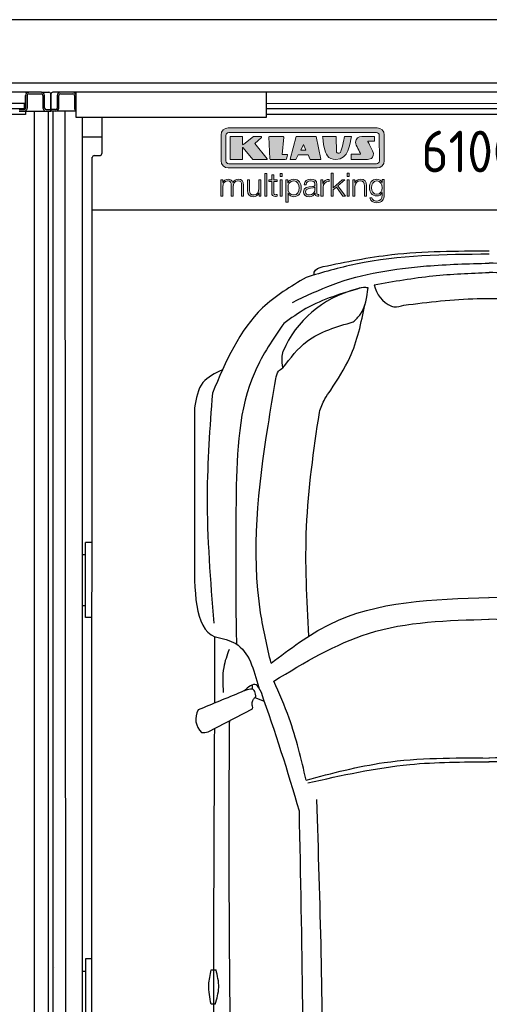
# Model space of a CAD drawing. Header units: millimetres. Extents: x 0 to 8418, y -929 to 5900.
# Tile 6 of 7: x 5201 to 6689, y 2780 to 5900. Entities that reach past the tile are written whole.
import ezdxf

# ---------------------------------------------------------------- set-up
doc = ezdxf.new("R2010")
doc.units = ezdxf.units.MM
for name, color, linetype, lineweight in [('car', 10, 'Continuous', 25), ('Gebäude', 7, 'Continuous', 25), ('Logo', 7, 'Continuous', 25), ('Plattform', 7, 'Continuous', 25)]:
    doc.layers.add(name, color=color, linetype=linetype, lineweight=lineweight)
doc.styles.get("Standard").update_dxf_attribs({"font": 'ISOCP.SHX'})

# ---------------------------------------------------------------- blocks, each defined once
blk = doc.blocks.new('*U43')
at = {"layer": 'car'}
for p, q in [((-799.9, 3388.3), (-799, 3346.2)), ((-867.3, 3161.7), (-867.1, 3369.1)), ((-747.5, 3202.2), (-747.9, 3217)), ((-740.3, 3176.7), (-711.4, 3165.6)), ((-888, 3067.7), (-748, 3140.9))]:
    blk.add_line(p, q, dxfattribs=at)
for points in [[(-878.5, 2313.7), (-863.5, 2313.7)], [(-866.1, 2205.1), (-879.1, 2205.1)]]:
    blk.add_lwpolyline(points, dxfattribs=at)
for centre, radius, start, end in [((-339.3, 4140), 339.4, 104.3954, 156.6854), ((-269.3, 4503.1), 95, 191.2232, 245.9025), ((-6558.1, 1113.7), 6197.2, 15.94535, 19.59622), ((-869.1, 3108.9), 58.5, 150.8177, 226.898), ((-902.4, 3121.5), 55.6, 263.2347, 285.0896)]:
    blk.add_arc(centre, radius, start, end, dxfattribs=at)
for points in [[(-524.1, 4542.4), (-307, 4580.3), (1.5, 4591.7)], [(1.7, 4581.6), (-420.6, 4550.1), (-578.2, 4508.1)], [(-620.9, 4429), (-492.9, 4485.6), (-196.9, 4544.2), (1.8, 4553.3)], [(-552.3, 4515.7), (-552.3, 4525.1), (-524.1, 4542.4)], [(624.7, 4428.5), (496.7, 4485.2), (200.8, 4544.1), (2, 4553.3)], [(-578.2, 4508.1), (-715.9, 4411.3), (-875.1, 4141.2)], [(-362.5, 4484.6), (-177.1, 4512.9), (1.8, 4523.5)], [(366.3, 4484.3), (180.9, 4512.8), (2, 4523.5)], [(-404, 4475), (-578.5, 4409.1), (-649.1, 4362.3)], [(-428.8, 4366.9), (-406, 4391.5), (-381.9, 4474.8)], [(-381.9, 4474.8), (-395.9, 4475.9), (-423.7, 4468.7)], [(-268.2, 4420.2), (-35.8, 4440.9), (298, 4418.7)], [(-500.3, 4150.4), (-439.7, 4254), (-391.6, 4421.8)], [(-308.1, 4416.4), (-300, 4415.2), (-268.2, 4420.2)], [(-649.1, 4362.3), (-739.7, 4210.2), (-799.7, 3823.5), (-799.9, 3388.3)], [(-651.5, 4221.5), (-575.1, 4305.6), (-428.8, 4366.9)], [(-651.5, 4221.5), (-653.9, 4253.8), (-651, 4274.3)], [(-843.1, 4214.8), (-905, 4174.7), (-931.1, 4094.8)], [(-674, 4186.8), (-665.8, 4210.5), (-651.5, 4221.5)], [(-689.1, 3285.2), (-722.1, 3445.1), (-698.5, 4037.6), (-674, 4186.8)], [(-536, 4080.4), (-518.7, 4122.8), (-500.3, 4150.4)], [(-875.1, 4141.2), (-891.5, 3815.8), (-870.3, 3412.6)], [(-931.1, 4094.8), (-931.6, 3635)], [(-569.4, 3371.2), (-576.7, 3717.2), (-536, 4080.4)], [(-689.1, 3285.2), (-504.5, 3408.4), (2, 3493.4)], [(691.9, 3284.6), (507.4, 3407.9), (1, 3493.4)], [(-680.2, 3228.8), (-380.5, 3379.9), (2, 3424.8)], [(682.9, 3228.2), (383.3, 3379.6), (0.9, 3424.8)], [(-867.1, 3369.1), (-866.4, 3368.9), (-865.3, 3368.8)], [(-865.3, 3368.8), (-801, 3347.5), (-727.9, 3209)], [(-822, 3328.7), (-839.1, 3272.2), (-840.5, 3192.9)], [(-719.8, 3192.2), (-736.5, 3217.5), (-775.6, 3196.9)], [(-577.9, 2915.4), (-632, 3111.2), (-680.2, 3228.8)], [(-784, 3193.9), (-920.1, 3137.4)], [(-741.3, 3175.6), (-737.8, 3179.7), (-737.4, 3182.6)], [(-748.8, 3153), (-746.7, 3167.7), (-741.3, 3175.6)], [(-719.9, 532.3), (-778.3, 1181.5), (-820.9, 3097.1)], [(-577.9, 2915.4), (-330.8, 2970.6), (2.1, 2985.1)], [(-572.9, 2906.2), (-250.1, 2964.5), (2.1, 2972.9)], [(575.3, 2905.7), (252.6, 2964.3), (0.4, 2972.9)], [(580.4, 2914.9), (333.4, 2970.3), (0.5, 2985.1)], [(-585.2, 568.2), (-526.1, 1879.2), (-544.1, 2853.5)], [(-623.3, 604.1), (-589.3, 1585.9), (-599.3, 2816.2)], [(-879.1, 2205.1), (-886.3, 2266.4), (-878.5, 2313.7)], [(-866.1, 2205.1), (-854.8, 2258.2), (-863.5, 2313.7)]]:
    blk.add_spline(points, degree=3, dxfattribs=at)
for points in [[(-931.6, 3635), (-932.4, 3516.1), (-933.1, 3397.2), (-867.1, 3369.1)], [(-820.9, 3097.1), (-820.4, 3099.3), (-819.9, 3101.5), (-819.5, 3103.5)]]:
    blk.add_open_spline(points, degree=3, dxfattribs=at)
for points, end_tangent in [([(-737.4, 3182.6), (-742.7, 3199.4), (-784, 3193.9)], (-0.945148, -0.326641)), ([(-748, 3140.9), (-747.1, 3145.2), (-748.8, 3153)], (0.109645, 0.993971))]:
    blk.add_spline(points, degree=3, dxfattribs=dict(at, end_tangent=end_tangent))
blk.add_open_spline([(-868.7, 3077.8), (-870.5, 2733.1), (-872.8, 2165.5), (-870.5, 1597.9), (-869.3, 1382.1)], degree=3, knots=[30.231792, 30.231792, 30.231792, 30.231792, 135.773846, 200.510428, 200.510428, 200.510428, 200.510428], dxfattribs=at)
blk = doc.blocks.new('Gebäude_GL550_LP230')
at = {"layer": 'Gebäude'}
for p, q in [((8100, 5900), (0, 5900)), ((200, 5700), (7900, 5700))]:
    blk.add_line(p, q, dxfattribs=at)
blk = doc.blocks.new('KLAUS')
at = {"layer": 'Logo'}
h = blk.add_hatch(color=8, dxfattribs=at)
h.dxf.hatch_style = 2
edge = h.paths.add_edge_path()
edge.add_spline(control_points=[(3.6, 29.09), (2.88, 29.09), (2.3, 28.51), (2.3, 27.8), (2.3, 27.8), (2.3, 16.11), (2.3, 16.11), (2.3, 15.39), (2.88, 14.81), (3.6, 14.81), (3.6, 14.81), (71.16, 14.81), (71.16, 14.81), (71.88, 14.81), (72.46, 15.39), (72.46, 16.11), (72.46, 16.11), (72.46, 27.8), (72.46, 27.8), (72.46, 28.51), (71.88, 29.09), (71.16, 29.09), (71.16, 29.09), (3.6, 29.09), (3.6, 29.09), (3.6, 29.09), (3.6, 29.09), (3.6, 29.09)], knot_values=[0, 0, 0, 0, 1, 1, 1, 2, 2, 2, 3, 3, 3, 4, 4, 4, 5, 5, 5, 6, 6, 6, 7, 7, 7, 8, 8, 8, 9, 9, 9, 9], degree=3, periodic=0)
edge = h.paths.add_edge_path()
edge.add_spline(control_points=[(3.35, 31.23), (3.35, 31.23), (71.47, 31.23), (71.47, 31.23), (73.26, 31.23), (74.71, 29.77), (74.71, 27.99), (74.71, 27.99), (74.71, 16.17), (74.71, 16.17), (74.71, 14.38), (73.26, 12.93), (71.47, 12.93), (71.47, 12.93), (3.35, 12.93), (3.35, 12.93), (1.56, 12.93), (0.11, 14.38), (0.11, 16.17), (0.11, 16.17), (0.11, 27.99), (0.11, 27.99), (0.11, 29.77), (1.56, 31.23), (3.35, 31.23), (3.35, 31.23), (3.35, 31.23), (3.35, 31.23)], knot_values=[0, 0, 0, 0, 1, 1, 1, 2, 2, 2, 3, 3, 3, 4, 4, 4, 5, 5, 5, 6, 6, 6, 7, 7, 7, 8, 8, 8, 9, 9, 9, 9], degree=3, periodic=0)
h = blk.add_hatch(color=8, dxfattribs=at)
h.dxf.hatch_style = 2
edge = h.paths.add_edge_path()
edge.add_spline(control_points=[(4.5, 27.33), (4.5, 27.33), (9.7, 27.33), (9.7, 27.33), (9.84, 27.33), (9.96, 27.22), (9.96, 27.08), (9.96, 27.08), (9.96, 23.69), (9.96, 23.69), (9.96, 23.69), (9.94, 23.64), (10.04, 23.59), (10.14, 23.53), (10.2, 23.57), (10.2, 23.57), (10.2, 23.57), (10.51, 23.75), (10.51, 23.75), (10.51, 23.75), (14.94, 27.33), (14.94, 27.33), (14.94, 27.33), (18.41, 27.33), (18.41, 27.33), (18.41, 27.33), (18.49, 27.33), (18.56, 27.2), (18.65, 27.04), (18.53, 26.91), (18.53, 26.91), (18.53, 26.91), (15.49, 24.11), (15.49, 24.11), (15.49, 24.11), (21.14, 17.06), (21.14, 17.06), (21.14, 17.06), (21.13, 16.91), (21.13, 16.91), (21.08, 16.84), (20.99, 16.82), (20.99, 16.82), (20.99, 16.82), (14.7, 16.82), (14.7, 16.82), (14.7, 16.82), (10.26, 22.17), (10.26, 22.17), (10.26, 22.17), (10.19, 22.24), (10.08, 22.21), (9.97, 22.18), (9.96, 22.11), (9.96, 22.11), (9.96, 22.11), (9.96, 17.08), (9.96, 17.08), (9.96, 16.94), (9.84, 16.82), (9.7, 16.82), (9.7, 16.82), (4.5, 16.82), (4.5, 16.82), (4.36, 16.82), (4.25, 16.94), (4.25, 17.08), (4.25, 17.08), (4.25, 27.08), (4.25, 27.08), (4.25, 27.22), (4.36, 27.33), (4.5, 27.33), (4.5, 27.33), (4.5, 27.33), (4.5, 27.33)], knot_values=[0, 0, 0, 0, 1, 1, 1, 2, 2, 2, 3, 3, 3, 4, 4, 4, 5, 5, 5, 6, 6, 6, 7, 7, 7, 8, 8, 8, 9, 9, 9, 10, 10, 10, 11, 11, 11, 12, 12, 12, 13, 13, 13, 14, 14, 14, 15, 15, 15, 16, 16, 16, 17, 17, 17, 18, 18, 18, 19, 19, 19, 20, 20, 20, 21, 21, 21, 22, 22, 22, 23, 23, 23, 24, 24, 24, 25, 25, 25, 25], degree=3, periodic=0)
h = blk.add_hatch(color=8, dxfattribs=at)
h.dxf.hatch_style = 2
h.paths.add_polyline_path([(22.42, 17.06), (21.97, 27.15), (22.24, 27.33), (28.55, 27.33), (28.86, 26.97), (28.01, 19.08), (30.26, 19.07), (30.44, 18.95), (30.08, 16.95), (29.49, 16.82), (22.6, 16.82)])
h = blk.add_hatch(color=8, dxfattribs=at)
h.paths.add_polyline_path([(36.52, 21.01), (38.93, 21.01), (37.87, 23.57)])
h.paths.add_polyline_path([(34.52, 27.33), (43.65, 27.33), (45.76, 16.94), (45.57, 16.82), (40.83, 16.82), (39.89, 18.95), (35.42, 18.95), (34.27, 16.82), (31.78, 16.82), (31.66, 17)])
h = blk.add_hatch(color=8, dxfattribs=at)
h.dxf.hatch_style = 2
edge = h.paths.add_edge_path()
edge.add_spline(control_points=[(52.69, 27.32), (52.69, 27.32), (52.88, 20.14), (52.88, 20.14), (53.01, 19.89), (53.2, 19.77), (53.43, 19.71), (53.91, 19.59), (54.43, 19.57), (54.64, 20.03), (55.23, 21.34), (56.27, 25.45), (56.6, 27.33), (56.6, 27.33), (59.77, 27.33), (59.77, 27.33), (58.77, 23.9), (58.56, 16.82), (52.63, 16.76), (48.72, 16.72), (48.01, 19.35), (47.27, 22.24), (46.89, 23.68), (46.54, 27.33), (46.54, 27.33), (46.54, 27.33), (52.69, 27.32), (52.69, 27.32), (52.69, 27.32), (52.69, 27.32), (52.69, 27.32)], knot_values=[0, 0, 0, 0, 1, 1, 1, 2, 2, 2, 3, 3, 3, 4, 4, 4, 5, 5, 5, 6, 6, 6, 7, 7, 7, 8, 8, 8, 9, 9, 9, 10, 10, 10, 10], degree=3, periodic=0)
h = blk.add_hatch(color=8, dxfattribs=at)
h.dxf.hatch_style = 2
edge = h.paths.add_edge_path()
edge.add_spline(control_points=[(64.46, 27.33), (64.46, 27.33), (70.31, 27.33), (70.31, 27.33), (70.31, 26.52), (70.31, 26.02), (70.31, 25.12), (70.31, 25.12), (67.3, 25.12), (67.3, 25.12), (67.24, 25.04), (67.25, 25.11), (67.25, 24.91), (67.25, 24.88), (69.73, 20.38), (69.73, 19.57), (69.73, 16.4), (67.22, 16.81), (65.9, 16.82), (65.9, 16.82), (59.59, 16.82), (59.59, 16.82), (59.59, 17.76), (59.59, 18.23), (59.59, 19.14), (59.59, 19.14), (63.75, 19.14), (63.75, 19.14), (63.82, 19.22), (63.81, 19.11), (63.81, 19.31), (63.81, 20.32), (61.58, 23.06), (61.58, 24.63), (61.58, 26.33), (62.83, 27.34), (64.46, 27.33), (64.46, 27.33), (64.46, 27.33), (64.46, 27.33)], knot_values=[0, 0, 0, 0, 1, 1, 1, 2, 2, 2, 3, 3, 3, 4, 4, 4, 5, 5, 5, 6, 6, 6, 7, 7, 7, 8, 8, 8, 9, 9, 9, 10, 10, 10, 11, 11, 11, 12, 12, 12, 13, 13, 13, 13], degree=3, periodic=0)
h = blk.add_hatch(color=30, dxfattribs=at)
h.dxf.hatch_style = 2
h.paths.add_polyline_path([(20.07, 0), (20.99, 0), (20.99, 10.45), (20.07, 10.45)])
h = blk.add_hatch(color=30, dxfattribs=at)
h.dxf.hatch_style = 2
edge = h.paths.add_edge_path()
edge.add_spline(control_points=[(24.22, 9.82), (24.22, 9.82), (23.3, 9.82), (23.3, 9.82), (23.3, 9.82), (23.3, 7.55), (23.3, 7.55), (23.3, 7.55), (21.98, 7.55), (21.98, 7.55), (21.98, 7.55), (21.98, 6.78), (21.98, 6.78), (21.98, 6.78), (23.3, 6.78), (23.3, 6.78), (23.3, 6.78), (23.3, 1.61), (23.3, 1.61), (23.28, 0.32), (23.71, -0.09), (24.94, -0.09), (25.22, -0.09), (25.48, -0.06), (25.76, -0.06), (25.76, -0.06), (25.76, 0.73), (25.76, 0.73), (25.5, 0.7), (25.23, 0.69), (24.97, 0.69), (24.31, 0.73), (24.22, 1.08), (24.22, 1.68), (24.22, 1.68), (24.22, 6.78), (24.22, 6.78), (24.22, 6.78), (25.76, 6.78), (25.76, 6.78), (25.76, 6.78), (25.76, 7.55), (25.76, 7.55), (25.76, 7.55), (24.22, 7.55), (24.22, 7.55), (24.22, 7.55), (24.22, 9.82), (24.22, 9.82), (24.22, 9.82), (24.22, 9.82), (24.22, 9.82)], knot_values=[0, 0, 0, 0, 1, 1, 1, 2, 2, 2, 3, 3, 3, 4, 4, 4, 5, 5, 5, 6, 6, 6, 7, 7, 7, 8, 8, 8, 9, 9, 9, 10, 10, 10, 11, 11, 11, 12, 12, 12, 13, 13, 13, 14, 14, 14, 15, 15, 15, 16, 16, 16, 17, 17, 17, 17], degree=3, periodic=0)
h = blk.add_hatch(color=30, dxfattribs=at)
h.paths.add_polyline_path([(27.1, 0), (28.03, 0), (28.03, 7.55), (27.1, 7.55)])
h.paths.add_polyline_path([(27.1, 8.98), (28.03, 8.98), (28.03, 10.45), (27.1, 10.45)])
h = blk.add_hatch(color=30, dxfattribs=at)
h.dxf.hatch_style = 2
h.paths.add_polyline_path([(50.4, 0), (51.32, 0), (51.32, 2.87), (52.82, 4.11), (55.8, 0), (56.96, 0), (53.52, 4.76), (56.74, 7.55), (55.51, 7.55), (51.32, 3.89), (51.32, 10.45), (50.4, 10.45)])
h = blk.add_hatch(color=30, dxfattribs=at)
h.paths.add_polyline_path([(57.74, 0), (58.66, 0), (58.66, 7.55), (57.74, 7.55)])
h.paths.add_polyline_path([(57.74, 8.98), (58.66, 8.98), (58.66, 10.45), (57.74, 10.45)])
h = blk.add_hatch(color=30, dxfattribs=at)
h.dxf.hatch_style = 2
edge = h.paths.add_edge_path()
edge.add_spline(control_points=[(0, 0), (0, 0), (0.92, 0), (0.92, 0), (0.92, 0), (0.92, 4.22), (0.92, 4.22), (0.94, 5.8), (1.58, 7), (3.18, 7), (4.35, 7), (4.77, 6.15), (4.76, 5.12), (4.76, 5.12), (4.76, 0), (4.76, 0), (4.76, 0), (5.68, 0), (5.68, 0), (5.68, 0), (5.68, 4.27), (5.68, 4.27), (5.68, 5.68), (6.14, 7), (7.73, 7), (9.05, 7), (9.52, 6.32), (9.52, 5.08), (9.52, 5.08), (9.52, 0), (9.52, 0), (9.52, 0), (10.44, 0), (10.44, 0), (10.44, 0), (10.44, 5.12), (10.44, 5.12), (10.44, 6.91), (9.59, 7.77), (7.94, 7.77), (6.94, 7.77), (5.99, 7.29), (5.54, 6.3), (5.26, 7.29), (4.36, 7.77), (3.37, 7.77), (2.17, 7.77), (1.38, 7.19), (0.89, 6.28), (0.89, 6.28), (0.85, 6.28), (0.85, 6.28), (0.85, 6.28), (0.85, 7.55), (0.85, 7.55), (0.85, 7.55), (0, 7.55), (0, 7.55), (0, 7.55), (0, 0), (0, 0), (0, 0), (0, 0), (0, 0)], knot_values=[0, 0, 0, 0, 1, 1, 1, 2, 2, 2, 3, 3, 3, 4, 4, 4, 5, 5, 5, 6, 6, 6, 7, 7, 7, 8, 8, 8, 9, 9, 9, 10, 10, 10, 11, 11, 11, 12, 12, 12, 13, 13, 13, 14, 14, 14, 15, 15, 15, 16, 16, 16, 17, 17, 17, 18, 18, 18, 19, 19, 19, 20, 20, 20, 21, 21, 21, 21], degree=3, periodic=0)
h = blk.add_hatch(color=30, dxfattribs=at)
h.dxf.hatch_style = 2
edge = h.paths.add_edge_path()
edge.add_spline(control_points=[(18.31, 7.55), (18.31, 7.55), (17.39, 7.55), (17.39, 7.55), (17.39, 7.55), (17.39, 3.59), (17.39, 3.59), (17.39, 2.05), (16.7, 0.56), (15.12, 0.56), (13.66, 0.56), (13.15, 1.27), (13.1, 2.64), (13.1, 2.64), (13.1, 7.55), (13.1, 7.55), (13.1, 7.55), (12.18, 7.55), (12.18, 7.55), (12.18, 7.55), (12.18, 2.65), (12.18, 2.65), (12.18, 0.89), (12.93, -0.22), (14.83, -0.22), (15.96, -0.22), (16.95, 0.35), (17.44, 1.36), (17.44, 1.36), (17.47, 1.36), (17.47, 1.36), (17.47, 1.36), (17.47, 0), (17.47, 0), (17.47, 0), (18.31, 0), (18.31, 0), (18.31, 0), (18.31, 7.55), (18.31, 7.55), (18.31, 7.55), (18.31, 7.55), (18.31, 7.55)], knot_values=[0, 0, 0, 0, 1, 1, 1, 2, 2, 2, 3, 3, 3, 4, 4, 4, 5, 5, 5, 6, 6, 6, 7, 7, 7, 8, 8, 8, 9, 9, 9, 10, 10, 10, 11, 11, 11, 12, 12, 12, 13, 13, 13, 14, 14, 14, 14], degree=3, periodic=0)
h = blk.add_hatch(color=30, dxfattribs=at)
edge = h.paths.add_edge_path()
edge.add_spline(control_points=[(35.84, 3.78), (35.84, 2.21), (35.12, 0.56), (33.37, 0.56), (31.4, 0.56), (30.72, 2.21), (30.72, 3.78), (30.72, 5.49), (31.33, 7), (33.37, 7), (35.12, 7), (35.84, 5.34), (35.84, 3.78), (35.84, 3.78), (35.84, 3.78), (35.84, 3.78)], knot_values=[0, 0, 0, 0, 1, 1, 1, 2, 2, 2, 3, 3, 3, 4, 4, 4, 5, 5, 5, 5], degree=3, periodic=0)
edge = h.paths.add_edge_path()
edge.add_spline(control_points=[(29.79, -2.8), (29.79, -2.8), (30.72, -2.8), (30.72, -2.8), (30.72, -2.8), (30.72, 1.43), (30.72, 1.43), (30.72, 1.43), (30.74, 1.43), (30.74, 1.43), (31.14, 0.35), (32.24, -0.22), (33.37, -0.22), (35.66, -0.22), (36.76, 1.64), (36.76, 3.78), (36.76, 5.91), (35.66, 7.77), (33.37, 7.77), (32.15, 7.77), (31.1, 7.14), (30.67, 6.12), (30.67, 6.12), (30.64, 6.12), (30.64, 6.12), (30.64, 6.12), (30.64, 7.55), (30.64, 7.55), (30.64, 7.55), (29.79, 7.55), (29.79, 7.55), (29.79, 7.55), (29.79, -2.8), (29.79, -2.8), (29.79, -2.8), (29.79, -2.8), (29.79, -2.8)], knot_values=[0, 0, 0, 0, 1, 1, 1, 2, 2, 2, 3, 3, 3, 4, 4, 4, 5, 5, 5, 6, 6, 6, 7, 7, 7, 8, 8, 8, 9, 9, 9, 10, 10, 10, 11, 11, 11, 12, 12, 12, 12], degree=3, periodic=0)
h = blk.add_hatch(color=30, dxfattribs=at)
edge = h.paths.add_edge_path()
edge.add_spline(control_points=[(43.03, 2.93), (43.04, 1.45), (41.8, 0.56), (40.39, 0.56), (39.53, 0.56), (38.71, 1.13), (38.71, 2.05), (38.71, 3.53), (40.66, 3.51), (42.22, 3.79), (42.47, 3.84), (42.88, 3.91), (43, 4.13), (43, 4.13), (43.03, 4.13), (43.03, 4.13), (43.03, 4.13), (43.03, 2.93), (43.03, 2.93), (43.03, 2.93), (43.03, 2.93), (43.03, 2.93)], knot_values=[0, 0, 0, 0, 1, 1, 1, 2, 2, 2, 3, 3, 3, 4, 4, 4, 5, 5, 5, 6, 6, 6, 7, 7, 7, 7], degree=3, periodic=0)
edge = h.paths.add_edge_path()
edge.add_spline(control_points=[(39.03, 5.24), (39.06, 6.47), (39.91, 7), (41.05, 7), (42.14, 7), (43.03, 6.69), (43.03, 5.45), (43.03, 4.61), (42.6, 4.51), (41.84, 4.42), (39.85, 4.19), (37.79, 4.11), (37.79, 1.99), (37.79, 0.47), (38.93, -0.22), (40.32, -0.22), (41.77, -0.22), (42.43, 0.34), (43.07, 1.32), (43.07, 1.32), (43.1, 1.32), (43.1, 1.32), (43.1, 0.53), (43.25, 0), (44.19, 0), (44.43, 0), (44.58, 0.01), (44.79, 0.06), (44.79, 0.06), (44.79, 0.83), (44.79, 0.83), (44.71, 0.81), (44.6, 0.78), (44.49, 0.78), (44.13, 0.78), (43.95, 0.98), (43.95, 1.33), (43.95, 1.33), (43.95, 5.34), (43.95, 5.34), (43.95, 7.36), (42.5, 7.77), (41.17, 7.77), (39.44, 7.77), (38.2, 7.01), (38.11, 5.24), (38.11, 5.24), (39.03, 5.24), (39.03, 5.24), (39.03, 5.24), (39.03, 5.24), (39.03, 5.24)], knot_values=[0, 0, 0, 0, 1, 1, 1, 2, 2, 2, 3, 3, 3, 4, 4, 4, 5, 5, 5, 6, 6, 6, 7, 7, 7, 8, 8, 8, 9, 9, 9, 10, 10, 10, 11, 11, 11, 12, 12, 12, 13, 13, 13, 14, 14, 14, 15, 15, 15, 16, 16, 16, 17, 17, 17, 17], degree=3, periodic=0)
h = blk.add_hatch(color=30, dxfattribs=at)
h.dxf.hatch_style = 2
edge = h.paths.add_edge_path()
edge.add_spline(control_points=[(45.79, 0), (45.79, 0), (46.71, 0), (46.71, 0), (46.71, 0), (46.71, 4.03), (46.71, 4.03), (46.71, 5.59), (47.85, 6.82), (49.52, 6.73), (49.52, 6.73), (49.52, 7.66), (49.52, 7.66), (48.16, 7.72), (47.14, 7), (46.67, 5.78), (46.67, 5.78), (46.64, 5.78), (46.64, 5.78), (46.64, 5.78), (46.64, 7.55), (46.64, 7.55), (46.64, 7.55), (45.79, 7.55), (45.79, 7.55), (45.79, 7.55), (45.79, 0), (45.79, 0), (45.79, 0), (45.79, 0), (45.79, 0)], knot_values=[0, 0, 0, 0, 1, 1, 1, 2, 2, 2, 3, 3, 3, 4, 4, 4, 5, 5, 5, 6, 6, 6, 7, 7, 7, 8, 8, 8, 9, 9, 9, 10, 10, 10, 10], degree=3, periodic=0)
h = blk.add_hatch(color=30, dxfattribs=at)
h.dxf.hatch_style = 2
edge = h.paths.add_edge_path()
edge.add_spline(control_points=[(60.41, 0), (60.41, 0), (61.33, 0), (61.33, 0), (61.33, 0), (61.33, 4.41), (61.33, 4.41), (61.36, 5.89), (62.24, 7), (63.7, 7), (65.2, 7), (65.62, 6.02), (65.62, 4.71), (65.62, 4.71), (65.62, 0), (65.62, 0), (65.62, 0), (66.54, 0), (66.54, 0), (66.54, 0), (66.54, 4.86), (66.54, 4.86), (66.54, 6.66), (65.9, 7.77), (63.78, 7.77), (62.71, 7.77), (61.7, 7.16), (61.36, 6.25), (61.36, 6.25), (61.33, 6.25), (61.33, 6.25), (61.33, 6.25), (61.33, 7.55), (61.33, 7.55), (61.33, 7.55), (60.41, 7.55), (60.41, 7.55), (60.41, 7.55), (60.41, 0), (60.41, 0), (60.41, 0), (60.41, 0), (60.41, 0)], knot_values=[0, 0, 0, 0, 1, 1, 1, 2, 2, 2, 3, 3, 3, 4, 4, 4, 5, 5, 5, 6, 6, 6, 7, 7, 7, 8, 8, 8, 9, 9, 9, 10, 10, 10, 11, 11, 11, 12, 12, 12, 13, 13, 13, 14, 14, 14, 14], degree=3, periodic=0)
h = blk.add_hatch(color=30, dxfattribs=at)
edge = h.paths.add_edge_path()
edge.add_spline(control_points=[(71.32, 0.86), (69.62, 0.86), (68.83, 2.34), (68.83, 3.86), (68.83, 5.43), (69.56, 7), (71.32, 7), (73.06, 7), (73.75, 5.34), (73.75, 3.86), (73.75, 2.33), (72.91, 0.86), (71.32, 0.86), (71.32, 0.86), (71.32, 0.86), (71.32, 0.86)], knot_values=[0, 0, 0, 0, 1, 1, 1, 2, 2, 2, 3, 3, 3, 4, 4, 4, 5, 5, 5, 5], degree=3, periodic=0)
edge = h.paths.add_edge_path()
edge.add_spline(control_points=[(74.67, 7.55), (74.67, 7.55), (73.75, 7.55), (73.75, 7.55), (73.75, 7.55), (73.75, 6.25), (73.75, 6.25), (73.75, 6.25), (73.72, 6.25), (73.72, 6.25), (73.35, 7.09), (72.41, 7.77), (71.32, 7.77), (69.13, 7.77), (67.9, 6.05), (67.9, 3.97), (67.9, 1.82), (68.9, 0.09), (71.32, 0.09), (72.4, 0.09), (73.29, 0.72), (73.72, 1.64), (73.72, 1.64), (73.75, 1.64), (73.75, 1.64), (73.75, 1.64), (73.75, 0.61), (73.75, 0.61), (73.75, -1.23), (73.01, -2.24), (71.32, -2.24), (70.29, -2.24), (69.31, -1.85), (69.1, -0.73), (69.1, -0.73), (68.18, -0.73), (68.18, -0.73), (68.31, -2.34), (69.81, -3.02), (71.32, -3.02), (73.79, -3.02), (74.65, -1.64), (74.67, 0.61), (74.67, 0.61), (74.67, 7.55), (74.67, 7.55), (74.67, 7.55), (74.67, 7.55), (74.67, 7.55)], knot_values=[0, 0, 0, 0, 1, 1, 1, 2, 2, 2, 3, 3, 3, 4, 4, 4, 5, 5, 5, 6, 6, 6, 7, 7, 7, 8, 8, 8, 9, 9, 9, 10, 10, 10, 11, 11, 11, 12, 12, 12, 13, 13, 13, 14, 14, 14, 15, 15, 15, 16, 16, 16, 16], degree=3, periodic=0)
at = {"layer": 'Logo', "lineweight": 0}
for points in [[(22.42, 17.06), (21.97, 27.15), (22.24, 27.33), (28.55, 27.33), (28.86, 26.97), (28.01, 19.08), (30.26, 19.07), (30.44, 18.95), (30.08, 16.95), (29.49, 16.82), (22.6, 16.82), (22.42, 17.06), (22.42, 17.06)], [(34.52, 27.33), (43.65, 27.33), (45.76, 16.94), (45.57, 16.82), (40.83, 16.82), (39.89, 18.95), (35.42, 18.95), (34.27, 16.82), (31.78, 16.82), (31.66, 17), (34.52, 27.33), (34.52, 27.33)], [(36.52, 21.01), (38.93, 21.01), (37.87, 23.57), (36.52, 21.01), (36.52, 21.01)], [(20.07, 0), (20.99, 0), (20.99, 10.45), (20.07, 10.45), (20.07, 0), (20.07, 0)], [(27.1, 8.98), (28.03, 8.98), (28.03, 10.45), (27.1, 10.45), (27.1, 8.98), (27.1, 8.98)], [(50.4, 0), (51.32, 0), (51.32, 2.87), (52.82, 4.11), (55.8, 0), (56.96, 0), (53.52, 4.76), (56.74, 7.55), (55.51, 7.55), (51.32, 3.89), (51.32, 10.45), (50.4, 10.45), (50.4, 0), (50.4, 0)], [(57.74, 8.98), (58.66, 8.98), (58.66, 10.45), (57.74, 10.45), (57.74, 8.98), (57.74, 8.98)], [(27.1, 0), (28.03, 0), (28.03, 7.55), (27.1, 7.55), (27.1, 0), (27.1, 0)], [(57.74, 0), (58.66, 0), (58.66, 7.55), (57.74, 7.55), (57.74, 0), (57.74, 0)]]:
    blk.add_lwpolyline(points, dxfattribs=at)
for points, knots in [([(3.35, 31.23), (3.35, 31.23), (71.47, 31.23), (71.47, 31.23), (73.26, 31.23), (74.71, 29.77), (74.71, 27.99), (74.71, 27.99), (74.71, 16.17), (74.71, 16.17), (74.71, 14.38), (73.26, 12.93), (71.47, 12.93), (71.47, 12.93), (3.35, 12.93), (3.35, 12.93), (1.56, 12.93), (0.11, 14.38), (0.11, 16.17), (0.11, 16.17), (0.11, 27.99), (0.11, 27.99), (0.11, 29.77), (1.56, 31.23), (3.35, 31.23), (3.35, 31.23), (3.35, 31.23), (3.35, 31.23)], [0, 0, 0, 0, 1, 1, 1, 2, 2, 2, 3, 3, 3, 4, 4, 4, 5, 5, 5, 6, 6, 6, 7, 7, 7, 8, 8, 8, 9, 9, 9, 9]), ([(3.6, 29.09), (2.88, 29.09), (2.3, 28.51), (2.3, 27.8), (2.3, 27.8), (2.3, 16.11), (2.3, 16.11), (2.3, 15.39), (2.88, 14.81), (3.6, 14.81), (3.6, 14.81), (71.16, 14.81), (71.16, 14.81), (71.88, 14.81), (72.46, 15.39), (72.46, 16.11), (72.46, 16.11), (72.46, 27.8), (72.46, 27.8), (72.46, 28.51), (71.88, 29.09), (71.16, 29.09), (71.16, 29.09), (3.6, 29.09), (3.6, 29.09), (3.6, 29.09), (3.6, 29.09), (3.6, 29.09)], [0, 0, 0, 0, 1, 1, 1, 2, 2, 2, 3, 3, 3, 4, 4, 4, 5, 5, 5, 6, 6, 6, 7, 7, 7, 8, 8, 8, 9, 9, 9, 9]), ([(4.5, 27.33), (4.5, 27.33), (9.7, 27.33), (9.7, 27.33), (9.84, 27.33), (9.96, 27.22), (9.96, 27.08), (9.96, 27.08), (9.96, 23.69), (9.96, 23.69), (9.96, 23.69), (9.94, 23.64), (10.04, 23.59), (10.14, 23.53), (10.2, 23.57), (10.2, 23.57), (10.2, 23.57), (10.51, 23.75), (10.51, 23.75), (10.51, 23.75), (14.94, 27.33), (14.94, 27.33), (14.94, 27.33), (18.41, 27.33), (18.41, 27.33), (18.41, 27.33), (18.49, 27.33), (18.56, 27.2), (18.65, 27.04), (18.53, 26.91), (18.53, 26.91), (18.53, 26.91), (15.49, 24.11), (15.49, 24.11), (15.49, 24.11), (21.14, 17.06), (21.14, 17.06), (21.14, 17.06), (21.13, 16.91), (21.13, 16.91), (21.08, 16.84), (20.99, 16.82), (20.99, 16.82), (20.99, 16.82), (14.7, 16.82), (14.7, 16.82), (14.7, 16.82), (10.26, 22.17), (10.26, 22.17), (10.26, 22.17), (10.19, 22.24), (10.08, 22.21), (9.97, 22.18), (9.96, 22.11), (9.96, 22.11), (9.96, 22.11), (9.96, 17.08), (9.96, 17.08), (9.96, 16.94), (9.84, 16.82), (9.7, 16.82), (9.7, 16.82), (4.5, 16.82), (4.5, 16.82), (4.36, 16.82), (4.25, 16.94), (4.25, 17.08), (4.25, 17.08), (4.25, 27.08), (4.25, 27.08), (4.25, 27.22), (4.36, 27.33), (4.5, 27.33), (4.5, 27.33), (4.5, 27.33), (4.5, 27.33)], [0, 0, 0, 0, 1, 1, 1, 2, 2, 2, 3, 3, 3, 4, 4, 4, 5, 5, 5, 6, 6, 6, 7, 7, 7, 8, 8, 8, 9, 9, 9, 10, 10, 10, 11, 11, 11, 12, 12, 12, 13, 13, 13, 14, 14, 14, 15, 15, 15, 16, 16, 16, 17, 17, 17, 18, 18, 18, 19, 19, 19, 20, 20, 20, 21, 21, 21, 22, 22, 22, 23, 23, 23, 24, 24, 24, 25, 25, 25, 25]), ([(52.69, 27.32), (52.69, 27.32), (52.88, 20.14), (52.88, 20.14), (53.01, 19.89), (53.2, 19.77), (53.43, 19.71), (53.91, 19.59), (54.43, 19.57), (54.64, 20.03), (55.23, 21.34), (56.27, 25.45), (56.6, 27.33), (56.6, 27.33), (59.77, 27.33), (59.77, 27.33), (58.77, 23.9), (58.56, 16.82), (52.63, 16.76), (48.72, 16.72), (48.01, 19.35), (47.27, 22.24), (46.89, 23.68), (46.54, 27.33), (46.54, 27.33), (46.54, 27.33), (52.69, 27.32), (52.69, 27.32), (52.69, 27.32), (52.69, 27.32), (52.69, 27.32)], [0, 0, 0, 0, 1, 1, 1, 2, 2, 2, 3, 3, 3, 4, 4, 4, 5, 5, 5, 6, 6, 6, 7, 7, 7, 8, 8, 8, 9, 9, 9, 10, 10, 10, 10]), ([(64.46, 27.33), (64.46, 27.33), (70.31, 27.33), (70.31, 27.33), (70.31, 26.52), (70.31, 26.02), (70.31, 25.12), (70.31, 25.12), (67.3, 25.12), (67.3, 25.12), (67.24, 25.04), (67.25, 25.11), (67.25, 24.91), (67.25, 24.88), (69.73, 20.38), (69.73, 19.57), (69.73, 16.4), (67.22, 16.81), (65.9, 16.82), (65.9, 16.82), (59.59, 16.82), (59.59, 16.82), (59.59, 17.76), (59.59, 18.23), (59.59, 19.14), (59.59, 19.14), (63.75, 19.14), (63.75, 19.14), (63.82, 19.22), (63.81, 19.11), (63.81, 19.31), (63.81, 20.32), (61.58, 23.06), (61.58, 24.63), (61.58, 26.33), (62.83, 27.34), (64.46, 27.33), (64.46, 27.33), (64.46, 27.33), (64.46, 27.33)], [0, 0, 0, 0, 1, 1, 1, 2, 2, 2, 3, 3, 3, 4, 4, 4, 5, 5, 5, 6, 6, 6, 7, 7, 7, 8, 8, 8, 9, 9, 9, 10, 10, 10, 11, 11, 11, 12, 12, 12, 13, 13, 13, 13]), ([(24.22, 9.82), (24.22, 9.82), (23.3, 9.82), (23.3, 9.82), (23.3, 9.82), (23.3, 7.55), (23.3, 7.55), (23.3, 7.55), (21.98, 7.55), (21.98, 7.55), (21.98, 7.55), (21.98, 6.78), (21.98, 6.78), (21.98, 6.78), (23.3, 6.78), (23.3, 6.78), (23.3, 6.78), (23.3, 1.61), (23.3, 1.61), (23.28, 0.32), (23.71, -0.09), (24.94, -0.09), (25.22, -0.09), (25.48, -0.06), (25.76, -0.06), (25.76, -0.06), (25.76, 0.73), (25.76, 0.73), (25.5, 0.7), (25.23, 0.69), (24.97, 0.69), (24.31, 0.73), (24.22, 1.08), (24.22, 1.68), (24.22, 1.68), (24.22, 6.78), (24.22, 6.78), (24.22, 6.78), (25.76, 6.78), (25.76, 6.78), (25.76, 6.78), (25.76, 7.55), (25.76, 7.55), (25.76, 7.55), (24.22, 7.55), (24.22, 7.55), (24.22, 7.55), (24.22, 9.82), (24.22, 9.82), (24.22, 9.82), (24.22, 9.82), (24.22, 9.82)], [0, 0, 0, 0, 1, 1, 1, 2, 2, 2, 3, 3, 3, 4, 4, 4, 5, 5, 5, 6, 6, 6, 7, 7, 7, 8, 8, 8, 9, 9, 9, 10, 10, 10, 11, 11, 11, 12, 12, 12, 13, 13, 13, 14, 14, 14, 15, 15, 15, 16, 16, 16, 17, 17, 17, 17]), ([(0, 0), (0, 0), (0.92, 0), (0.92, 0), (0.92, 0), (0.92, 4.22), (0.92, 4.22), (0.94, 5.8), (1.58, 7), (3.18, 7), (4.35, 7), (4.77, 6.15), (4.76, 5.12), (4.76, 5.12), (4.76, 0), (4.76, 0), (4.76, 0), (5.68, 0), (5.68, 0), (5.68, 0), (5.68, 4.27), (5.68, 4.27), (5.68, 5.68), (6.14, 7), (7.73, 7), (9.05, 7), (9.52, 6.32), (9.52, 5.08), (9.52, 5.08), (9.52, 0), (9.52, 0), (9.52, 0), (10.44, 0), (10.44, 0), (10.44, 0), (10.44, 5.12), (10.44, 5.12), (10.44, 6.91), (9.59, 7.77), (7.94, 7.77), (6.94, 7.77), (5.99, 7.29), (5.54, 6.3), (5.26, 7.29), (4.36, 7.77), (3.37, 7.77), (2.17, 7.77), (1.38, 7.19), (0.89, 6.28), (0.89, 6.28), (0.85, 6.28), (0.85, 6.28), (0.85, 6.28), (0.85, 7.55), (0.85, 7.55), (0.85, 7.55), (0, 7.55), (0, 7.55), (0, 7.55), (0, 0), (0, 0), (0, 0), (0, 0), (0, 0)], [0, 0, 0, 0, 1, 1, 1, 2, 2, 2, 3, 3, 3, 4, 4, 4, 5, 5, 5, 6, 6, 6, 7, 7, 7, 8, 8, 8, 9, 9, 9, 10, 10, 10, 11, 11, 11, 12, 12, 12, 13, 13, 13, 14, 14, 14, 15, 15, 15, 16, 16, 16, 17, 17, 17, 18, 18, 18, 19, 19, 19, 20, 20, 20, 21, 21, 21, 21]), ([(18.31, 7.55), (18.31, 7.55), (17.39, 7.55), (17.39, 7.55), (17.39, 7.55), (17.39, 3.59), (17.39, 3.59), (17.39, 2.05), (16.7, 0.56), (15.12, 0.56), (13.66, 0.56), (13.15, 1.27), (13.1, 2.64), (13.1, 2.64), (13.1, 7.55), (13.1, 7.55), (13.1, 7.55), (12.18, 7.55), (12.18, 7.55), (12.18, 7.55), (12.18, 2.65), (12.18, 2.65), (12.18, 0.89), (12.93, -0.22), (14.83, -0.22), (15.96, -0.22), (16.95, 0.35), (17.44, 1.36), (17.44, 1.36), (17.47, 1.36), (17.47, 1.36), (17.47, 1.36), (17.47, 0), (17.47, 0), (17.47, 0), (18.31, 0), (18.31, 0), (18.31, 0), (18.31, 7.55), (18.31, 7.55), (18.31, 7.55), (18.31, 7.55), (18.31, 7.55)], [0, 0, 0, 0, 1, 1, 1, 2, 2, 2, 3, 3, 3, 4, 4, 4, 5, 5, 5, 6, 6, 6, 7, 7, 7, 8, 8, 8, 9, 9, 9, 10, 10, 10, 11, 11, 11, 12, 12, 12, 13, 13, 13, 14, 14, 14, 14]), ([(29.79, -2.8), (29.79, -2.8), (30.72, -2.8), (30.72, -2.8), (30.72, -2.8), (30.72, 1.43), (30.72, 1.43), (30.72, 1.43), (30.74, 1.43), (30.74, 1.43), (31.14, 0.35), (32.24, -0.22), (33.37, -0.22), (35.66, -0.22), (36.76, 1.64), (36.76, 3.78), (36.76, 5.91), (35.66, 7.77), (33.37, 7.77), (32.15, 7.77), (31.1, 7.14), (30.67, 6.12), (30.67, 6.12), (30.64, 6.12), (30.64, 6.12), (30.64, 6.12), (30.64, 7.55), (30.64, 7.55), (30.64, 7.55), (29.79, 7.55), (29.79, 7.55), (29.79, 7.55), (29.79, -2.8), (29.79, -2.8), (29.79, -2.8), (29.79, -2.8), (29.79, -2.8)], [0, 0, 0, 0, 1, 1, 1, 2, 2, 2, 3, 3, 3, 4, 4, 4, 5, 5, 5, 6, 6, 6, 7, 7, 7, 8, 8, 8, 9, 9, 9, 10, 10, 10, 11, 11, 11, 12, 12, 12, 12]), ([(35.84, 3.78), (35.84, 2.21), (35.12, 0.56), (33.37, 0.56), (31.4, 0.56), (30.72, 2.21), (30.72, 3.78), (30.72, 5.49), (31.33, 7), (33.37, 7), (35.12, 7), (35.84, 5.34), (35.84, 3.78), (35.84, 3.78), (35.84, 3.78), (35.84, 3.78)], [0, 0, 0, 0, 1, 1, 1, 2, 2, 2, 3, 3, 3, 4, 4, 4, 5, 5, 5, 5]), ([(39.03, 5.24), (39.06, 6.47), (39.91, 7), (41.05, 7), (42.14, 7), (43.03, 6.69), (43.03, 5.45), (43.03, 4.61), (42.6, 4.51), (41.84, 4.42), (39.85, 4.19), (37.79, 4.11), (37.79, 1.99), (37.79, 0.47), (38.93, -0.22), (40.32, -0.22), (41.77, -0.22), (42.43, 0.34), (43.07, 1.32), (43.07, 1.32), (43.1, 1.32), (43.1, 1.32), (43.1, 0.53), (43.25, 0), (44.19, 0), (44.43, 0), (44.58, 0.01), (44.79, 0.06), (44.79, 0.06), (44.79, 0.83), (44.79, 0.83), (44.71, 0.81), (44.6, 0.78), (44.49, 0.78), (44.13, 0.78), (43.95, 0.98), (43.95, 1.33), (43.95, 1.33), (43.95, 5.34), (43.95, 5.34), (43.95, 7.36), (42.5, 7.77), (41.17, 7.77), (39.44, 7.77), (38.2, 7.01), (38.11, 5.24), (38.11, 5.24), (39.03, 5.24), (39.03, 5.24), (39.03, 5.24), (39.03, 5.24), (39.03, 5.24)], [0, 0, 0, 0, 1, 1, 1, 2, 2, 2, 3, 3, 3, 4, 4, 4, 5, 5, 5, 6, 6, 6, 7, 7, 7, 8, 8, 8, 9, 9, 9, 10, 10, 10, 11, 11, 11, 12, 12, 12, 13, 13, 13, 14, 14, 14, 15, 15, 15, 16, 16, 16, 17, 17, 17, 17]), ([(45.79, 0), (45.79, 0), (46.71, 0), (46.71, 0), (46.71, 0), (46.71, 4.03), (46.71, 4.03), (46.71, 5.59), (47.85, 6.82), (49.52, 6.73), (49.52, 6.73), (49.52, 7.66), (49.52, 7.66), (48.16, 7.72), (47.14, 7), (46.67, 5.78), (46.67, 5.78), (46.64, 5.78), (46.64, 5.78), (46.64, 5.78), (46.64, 7.55), (46.64, 7.55), (46.64, 7.55), (45.79, 7.55), (45.79, 7.55), (45.79, 7.55), (45.79, 0), (45.79, 0), (45.79, 0), (45.79, 0), (45.79, 0)], [0, 0, 0, 0, 1, 1, 1, 2, 2, 2, 3, 3, 3, 4, 4, 4, 5, 5, 5, 6, 6, 6, 7, 7, 7, 8, 8, 8, 9, 9, 9, 10, 10, 10, 10]), ([(60.41, 0), (60.41, 0), (61.33, 0), (61.33, 0), (61.33, 0), (61.33, 4.41), (61.33, 4.41), (61.36, 5.89), (62.24, 7), (63.7, 7), (65.2, 7), (65.62, 6.02), (65.62, 4.71), (65.62, 4.71), (65.62, 0), (65.62, 0), (65.62, 0), (66.54, 0), (66.54, 0), (66.54, 0), (66.54, 4.86), (66.54, 4.86), (66.54, 6.66), (65.9, 7.77), (63.78, 7.77), (62.71, 7.77), (61.7, 7.16), (61.36, 6.25), (61.36, 6.25), (61.33, 6.25), (61.33, 6.25), (61.33, 6.25), (61.33, 7.55), (61.33, 7.55), (61.33, 7.55), (60.41, 7.55), (60.41, 7.55), (60.41, 7.55), (60.41, 0), (60.41, 0), (60.41, 0), (60.41, 0), (60.41, 0)], [0, 0, 0, 0, 1, 1, 1, 2, 2, 2, 3, 3, 3, 4, 4, 4, 5, 5, 5, 6, 6, 6, 7, 7, 7, 8, 8, 8, 9, 9, 9, 10, 10, 10, 11, 11, 11, 12, 12, 12, 13, 13, 13, 14, 14, 14, 14]), ([(74.67, 7.55), (74.67, 7.55), (73.75, 7.55), (73.75, 7.55), (73.75, 7.55), (73.75, 6.25), (73.75, 6.25), (73.75, 6.25), (73.72, 6.25), (73.72, 6.25), (73.35, 7.09), (72.41, 7.77), (71.32, 7.77), (69.13, 7.77), (67.9, 6.05), (67.9, 3.97), (67.9, 1.82), (68.9, 0.09), (71.32, 0.09), (72.4, 0.09), (73.29, 0.72), (73.72, 1.64), (73.72, 1.64), (73.75, 1.64), (73.75, 1.64), (73.75, 1.64), (73.75, 0.61), (73.75, 0.61), (73.75, -1.23), (73.01, -2.24), (71.32, -2.24), (70.29, -2.24), (69.31, -1.85), (69.1, -0.73), (69.1, -0.73), (68.18, -0.73), (68.18, -0.73), (68.31, -2.34), (69.81, -3.02), (71.32, -3.02), (73.79, -3.02), (74.65, -1.64), (74.67, 0.61), (74.67, 0.61), (74.67, 7.55), (74.67, 7.55), (74.67, 7.55), (74.67, 7.55), (74.67, 7.55)], [0, 0, 0, 0, 1, 1, 1, 2, 2, 2, 3, 3, 3, 4, 4, 4, 5, 5, 5, 6, 6, 6, 7, 7, 7, 8, 8, 8, 9, 9, 9, 10, 10, 10, 11, 11, 11, 12, 12, 12, 13, 13, 13, 14, 14, 14, 15, 15, 15, 16, 16, 16, 16]), ([(71.32, 0.86), (69.62, 0.86), (68.83, 2.34), (68.83, 3.86), (68.83, 5.43), (69.56, 7), (71.32, 7), (73.06, 7), (73.75, 5.34), (73.75, 3.86), (73.75, 2.33), (72.91, 0.86), (71.32, 0.86), (71.32, 0.86), (71.32, 0.86), (71.32, 0.86)], [0, 0, 0, 0, 1, 1, 1, 2, 2, 2, 3, 3, 3, 4, 4, 4, 5, 5, 5, 5]), ([(43.03, 2.93), (43.04, 1.45), (41.8, 0.56), (40.39, 0.56), (39.53, 0.56), (38.71, 1.13), (38.71, 2.05), (38.71, 3.53), (40.66, 3.51), (42.22, 3.79), (42.47, 3.84), (42.88, 3.91), (43, 4.13), (43, 4.13), (43.03, 4.13), (43.03, 4.13), (43.03, 4.13), (43.03, 2.93), (43.03, 2.93), (43.03, 2.93), (43.03, 2.93), (43.03, 2.93)], [0, 0, 0, 0, 1, 1, 1, 2, 2, 2, 3, 3, 3, 4, 4, 4, 5, 5, 5, 6, 6, 6, 7, 7, 7, 7])]:
    blk.add_open_spline(points, degree=3, knots=knots, dxfattribs=at)
blk = doc.blocks.new('6300_LP230_GL550')
for p, q in [((379.9, 5590.1), (379.9, 5670.1)), ((2714.9, 5610.1), (2699.9, 5610.1))]:
    blk.add_line(p, q)
at = {"layer": 'Plattform'}
for p, q in [((299.9, 5610.1), (299.9, 5664.1)), ((379.9, 5670.1), (305.9, 5670.1)), ((319.9, 5660.1), (319.9, 5620.1)), ((324.9, 5620.1), (324.9, 5660.1)), ((329.9, 5665.1), (369.9, 5665.1)), ((374.9, 5660.1), (374.9, 5620.1)), ((2719.9, 5670.2), (379.9, 5670.1)), ((982.3, 5670.1), (982.3, 5590.1)), ((2729.9, 5670.1), (2705.9, 5670.1)), ((2714.9, 5670.2), (2714.9, 5670.1)), ((2719.9, 5670.2), (2729.9, 5670.1)), ((2719.9, 5620.1), (2719.9, 5660.1)), ((2724.9, 5620.1), (2724.9, 5660.1)), ((2724.9, 5660.1), (2724.9, 5620.1)), ((2769.9, 5670.1), (2729.9, 5670.1)), ((2729.9, 5665.1), (2769.9, 5665.1)), ((2769.9, 5670.1), (2793.9, 5670.1)), ((2774.9, 5660.1), (2774.9, 5620.1)), ((2779.9, 5620.1), (2779.9, 5660.1)), ((2799.9, 5664.1), (2799.9, 5610.1)), ((2719.9, 5634.5), (982.3, 5633.5)), ((982.3, 5619), (2714.9, 5619)), ((2714.9, 5634.5), (2714.9, 5619)), ((2719.9, 5634.5), (2719.9, 5634.5)), ((314.9, 5615.1), (299.9, 5615.1)), ((379.9, 5610.1), (299.9, 5610.1)), ((306.8, 360.1), (306.8, 5610.1)), ((349.8, 360.1), (344.8, 5610.1)), ((982.3, 5590.1), (379.9, 5590.1)), ((399.6, 300.1), (400, 5590.1)), ((460.9, 5590.1), (460.9, 5475.6)), ((2719.9, 5599.5), (982.3, 5599.5)), ((2714.9, 5615.1), (2699.9, 5615.1)), ((2699.9, 5610.1), (2799.9, 5610.1)), ((2719.9, 5610.1), (2719.9, 5599.5)), ((2748.4, 360.2), (2747.9, 5610.1)), ((2784.9, 5615.1), (2799.9, 5615.1)), ((2791.4, 5610.1), (2791.5, 360.1)), ((460.9, 5527.5), (399.9, 5527.5)), ((428.9, 564.5), (431, 5463.9)), ((436.9, 5469.2), (455.2, 5469.2)), ((2668.9, 5296.2), (430.9, 5296.2)), ((409.9, 4243.9), (409.9, 4243.9)), ((430.5, 4243.9), (409.9, 4243.9)), ((409.9, 4005.6), (409.9, 4243.9)), ((399.9, 4204.9), (409.9, 4204.9)), ((399.9, 4044.1), (409.9, 4044.1)), ((430.4, 4005.6), (409.9, 4005.6)), ((409.9, 2924), (409.9, 2685.6)), ((428.9, 2924), (409.9, 2924)), ((310.4, 2897.4), (310.4, 2897.6)), ((399.9, 2885), (409.9, 2885))]:
    blk.add_line(p, q, dxfattribs=at)
for centre, radius, start, end in [((305.9, 5664.1), 6, 90, 180), ((329.9, 5660.1), 10, 90, 180), ((329.9, 5660.1), 5, 90, 180), ((369.9, 5660.1), 10, 2.0174, 90), ((369.9, 5660.1), 5, 0, 90), ((2729.9, 5660.1), 10, 90, 180), ((2729.9, 5660.1), 10, 90, 180), ((2729.9, 5660.1), 5, 90, 180), ((2729.9, 5660.1), 5, 90, 180), ((2769.9, 5660.1), 10, 0, 90), ((2769.9, 5660.1), 5, 0, 90), ((2793.9, 5664.1), 6, 0, 90), ((314.9, 5620.1), 5, 270, 0), ((314.9, 5620.1), 10, 270, 0), ((384.9, 5620.1), 10, 180, 239.959), ((2714.9, 5620.1), 5, 270, 0), ((2714.9, 5620.1), 10, 300.0075, 0), ((2714.9, 5620.1), 10, 330.0736, 0), ((2784.9, 5620.1), 10, 180, 209.9264), ((2784.9, 5620.1), 5, 180, 270), ((2714.9, 5620.1), 10, 270, 330), ((2784.9, 5620.1), 10, 210, 270), ((454.9, 5475.2), 5.99, 272.397, 3.6906)]:
    blk.add_arc(centre, radius, start, end, dxfattribs=at)
blk.add_ellipse((436.9, 5463.2), major_axis=(-6, 0), ratio=0.999962, start_param=4.712389, end_param=6.283185, dxfattribs=at)
at = {"xscale": 6.929133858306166, "yscale": 6.929133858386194, "zscale": 6.929133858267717, "rotation": 0.01107024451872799}
blk.add_blockref('KLAUS', (838.2, 5340.7), dxfattribs=at)
blk.add_text('6100 LP230', height=132).set_placement((1473.5, 5416.3))

msp = doc.modelspace()

# ---------------------------------------------------------------- block references
for name, p in [('Gebäude_GL550_LP230', (0, 0)), ('6300_LP230_GL550', (2500.03, -0.01)), ('6300_LP230_GL550', (5000.06, -0.02))]:
    msp.add_blockref(name, p)
at = {"layer": 'car'}
msp.add_blockref('*U43', (6686.5, 575.36), dxfattribs=at)

doc.saveas('drawing.dxf')
